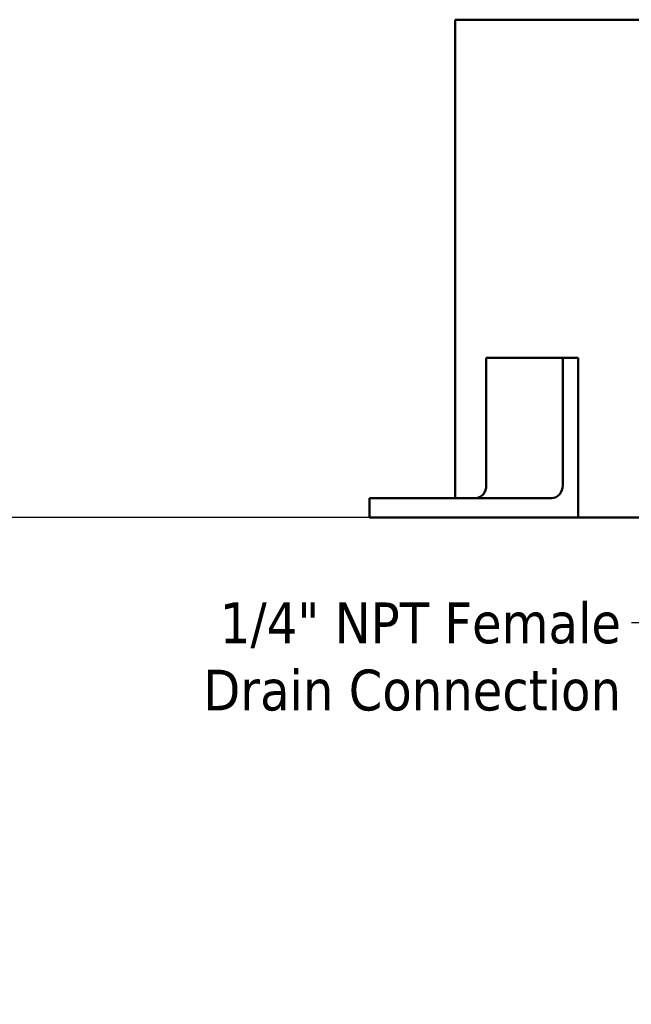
# Model space of a CAD drawing. Header units: inches. Extents: x 1 to 226, y 4 to 143.
# Tile 27 of 81: x 35 to 47, y 43 to 63. Entities that reach past the tile are written whole.
import ezdxf

# ---------------------------------------------------------------- set-up
doc = ezdxf.new("R2010")
doc.units = ezdxf.units.IN
doc.header["$LTSCALE"] = 6.666667
doc.header["$MEASUREMENT"] = 0
for name, color, linetype, lineweight in [('Dimension (ANSI)', 7, 'Continuous', 25), ('Symbol (ANSI)', 7, 'Continuous', 25), ('Visible (ANSI)', 7, 'Continuous', 50)]:
    doc.layers.add(name, color=color, linetype=linetype, lineweight=lineweight)
doc.styles.add('Note Text (ANSI)', font='tahoma.ttf')
doc.dimstyles.new('Default (ANSI)', dxfattribs={"dimscale": 6.666667, "dimtxt": 0.12, "dimasz": 0.098425, "dimexe": 0.125, "dimexo": 0.0625, "dimgap": 0.031496, "dimtad": 0, "dimtih": 1, "dimtoh": 1, "dimrnd": 1e-08, "dimzin": 4, "dimdsep": 46, "dimtxsty": 'Note Text (ANSI)', "dimcen": 0.09, "dimdle": 0.393701, "dimclrd": 256, "dimclre": 256, "dimclrt": 256, "dimadec": 0, "dimazin": 1, "dimtfac": 1, "dimtofl": 0, "dimtmove": 0, "dimatfit": 3, "dimfxl": 1, "dimtolj": 1, "dimtzin": 4, "dimlwd": -1, "dimlwe": -1, "dimarcsym": 0})
doc.dimstyles.new('Default (ANSI)$7', dxfattribs={"dimscale": 6.666667, "dimtxt": 0.12, "dimasz": 0.098425, "dimexe": 0.125, "dimexo": 0.0625, "dimgap": 0.031496, "dimtad": 0, "dimtih": 1, "dimtoh": 1, "dimrnd": 1e-08, "dimzin": 4, "dimdsep": 46, "dimtxsty": 'Note Text (ANSI)', "dimcen": 0.09, "dimdle": 0.393701, "dimclrd": 256, "dimclre": 256, "dimclrt": 256, "dimadec": 0, "dimazin": 1, "dimtfac": 1, "dimtofl": 0, "dimtmove": 0, "dimatfit": 3, "dimfxl": 1, "dimtolj": 1, "dimtzin": 4, "dimlwd": -1, "dimlwe": -1, "dimarcsym": 0})

# ---------------------------------------------------------------- blocks, each defined once
blk = doc.blocks.new('*D8')
at = {"layer": 'Defpoints', "color": 0, "transparency": 16777216}
for p in [(57.083, 129.625), (27.982, 53.025), (46.355, 53.025)]:
    blk.add_point(p, dxfattribs=at)
at = {"layer": 'Dimension (ANSI)', "transparency": 16777216}
for p, q in [((56.666, 129.625), (27.149, 129.625)), ((27.982, 128.968), (27.982, 91.951)), ((27.982, 53.681), (27.982, 90.698)), ((45.938, 53.025), (27.149, 53.025))]:
    blk.add_line(p, q, dxfattribs=at)
for points in [[(27.873, 128.968), (28.091, 128.968), (27.982, 129.625)], [(27.873, 53.681), (28.091, 53.681), (27.982, 53.025)]]:
    blk.add_solid(points, dxfattribs=at)
at = {"layer": 'Dimension (ANSI)', "transparency": 16777216, "insert": (26.663, 91.741), "char_height": 0.8, "attachment_point": 1, "style": 'Note Text (ANSI)'}
blk.add_mtext('\\A1;76.60', dxfattribs=at)
blk = doc.blocks.new('*D10')
at = {"layer": 'Defpoints', "color": 0, "transparency": 16777216}
for p in [(65.172, 41.612), (46.222, 18.355)]:
    blk.add_point(p, dxfattribs=at)
at = {"layer": 'Dimension (ANSI)', "transparency": 16777216}
for p, q in [((68.297, 45.447), (65.587, 42.121)), ((69.142, 45.447), (68.297, 45.447)), ((55.697, 29.384), (55.697, 30.584)), ((55.097, 29.984), (56.297, 29.984))]:
    blk.add_line(p, q, dxfattribs=at)
blk.add_solid([(65.502, 42.19), (65.671, 42.052), (65.172, 41.612)], dxfattribs=at)
at = {"layer": 'Dimension (ANSI)', "transparency": 16777216, "insert": (69.352, 45.878), "char_height": 0.8, "attachment_point": 1, "style": 'Note Text (ANSI)'}
blk.add_mtext('\\A1;∅30.00', dxfattribs=at)

msp = doc.modelspace()

# ---------------------------------------------------------------- linework, layer by layer
at = {"layer": 'Visible (ANSI)'}
for p, q in [((67.4471, 62.7893), (43.9471, 62.7893)), ((43.9471, 53.4046), (43.9471, 62.7893)), ((44.5548, 53.6546), (44.5548, 56.1546)), ((46.0548, 56.1546), (44.5548, 56.1546)), ((46.3546, 56.1546), (46.0548, 56.1546)), ((46.0548, 56.1546), (46.0548, 53.6546)), ((46.3546, 56.1546), (46.3546, 53.0246)), ((42.2648, 53.4046), (42.2983, 53.4046)), ((42.2648, 53.0246), (42.2648, 53.4046)), ((43.5483, 53.4046), (42.2983, 53.4046)), ((43.5483, 53.4046), (43.8898, 53.4046)), ((45.8383, 53.4046), (43.8898, 53.4046)), ((42.2983, 53.0246), (42.2648, 53.0246)), ((43.5483, 53.0246), (42.2983, 53.0246)), ((43.8898, 53.0246), (43.5483, 53.0246)), ((43.8898, 53.0246), (46.3546, 53.0246)), ((46.3546, 53.0246), (65.0397, 53.0246))]:
    msp.add_line(p, q, dxfattribs=at)
msp.add_arc((55.6971, 29.9837), 15, 99.32087, 95.15123, dxfattribs=at)
for centre in [(44.3383, 53.6546), (45.8383, 53.6546)]:
    msp.add_ellipse(centre, major_axis=(0, -0.25), ratio=0.8660254, start_param=0, end_param=1.5707963, dxfattribs=at)

# ---------------------------------------------------------------- texts
at = {"layer": 'Symbol (ANSI)', "insert": (47.1963, 51.3562), "char_height": 0.8, "width": 8.329983, "attachment_point": 3, "line_spacing_factor": 0.987884, "style": 'Note Text (ANSI)'}
msp.add_mtext('\\fTahoma|b0|i0;1/4" NPT Female\\P\\fTahoma|b0|i0;Drain Connection', dxfattribs=at)

# ---------------------------------------------------------------- dimensions: what is measured, and where the dimension line sits
at = {"layer": 'Dimension (ANSI)'}
dim = msp.add_linear_dim(base=(27.9819, 53.0246), p1=(57.0828, 129.6246), p2=(46.3546, 53.0246), angle=90, dimstyle='Default (ANSI)', override={"dimgap": 0.031496, "dimdec": 2, "dimtol": 0, "dimlim": 0, "dimtp": 0, "dimtm": 0, "dimtdec": 2, "dimatfit": 1}, dxfattribs=at)
dim.commit()
dim.dimension.update_dxf_attribs({"geometry": '*D8', "text_midpoint": (27.9819, 91.3246), "dimtype": 160})
dim = msp.add_diameter_dim_2p(p1=(46.2222, 18.3551), p2=(65.1721, 41.6124), dimstyle='Default (ANSI)', override={"dimgap": 0.031496, "dimdec": 2, "dimlfac": 1, "dimtol": 0, "dimlim": 0, "dimtp": 0, "dimtm": 0, "dimtdec": 2}, dxfattribs=at)
dim.commit()
dim.dimension.update_dxf_attribs({"geometry": '*D10', "text_midpoint": (71.1097, 45.4473), "dimtype": 163})

# ---------------------------------------------------------------- leaders
at = {"layer": 'Symbol (ANSI)', "annotation_type": 0, "has_hookline": 1, "hookline_direction": 1, "text_width": 8.1821}
msp.add_leader([(53.0185, 57.6268), (48.0625, 50.9562), (47.4063, 50.9562)], dimstyle='Default (ANSI)$7', override={"dimtad": 0}, dxfattribs=at)

doc.saveas('drawing.dxf')
